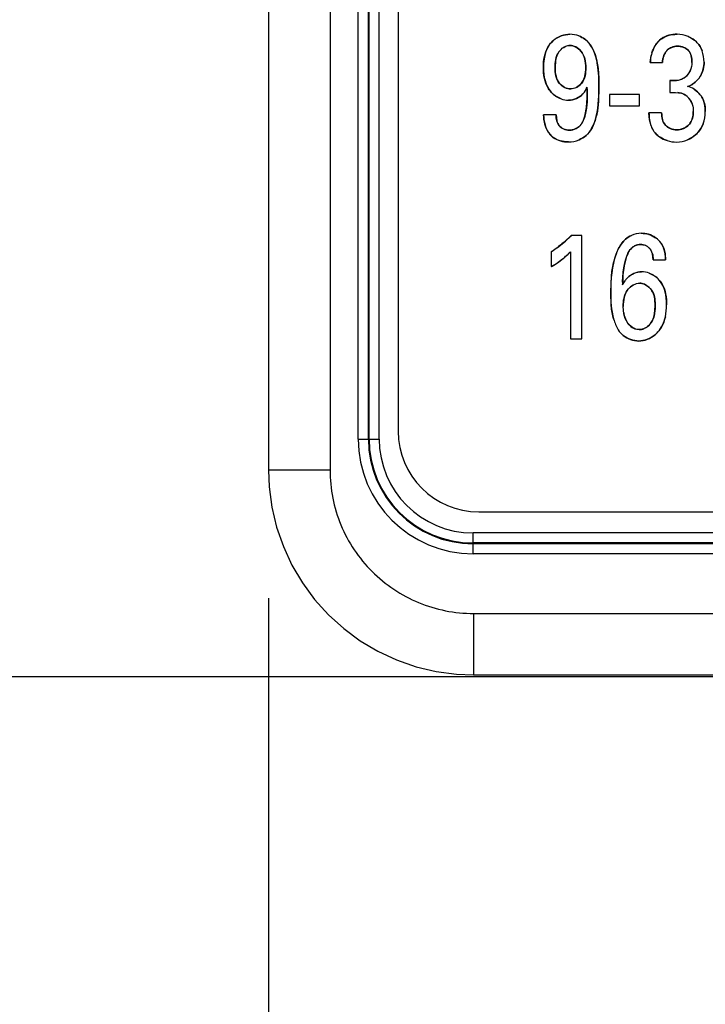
# Model space of a CAD drawing. Header units: inches. Extents: x 0 to 34, y 0 to 22.
# Tile 11 of 139: x 5.954 to 6.289, y 14.172 to 14.652. Entities that reach past the tile are written whole.
import ezdxf

# ---------------------------------------------------------------- set-up
doc = ezdxf.new("R2010")
doc.units = ezdxf.units.IN
doc.header["$LTSCALE"] = 1.87
doc.header["$MEASUREMENT"] = 0
doc.layers.get('0').update_dxf_attribs({"linetype": 'CONTINUOUS'})
doc.layers.add('02___PRT_ALL_AXES', color=7, linetype='CONTINUOUS')
doc.layers.add('DIMENSIONS', color=7, linetype='CONTINUOUS')
doc.styles.get("Standard").update_dxf_attribs({"font": 'txt', "width": 0.8})
doc.dimstyles.new('DIMSTYLE_1', dxfattribs={"dimtxt": 0.125, "dimasz": 0.18, "dimexe": 0.125, "dimexo": 0.0625, "dimgap": 0.03125, "dimtad": 0, "dimtih": 1, "dimtoh": 1, "dimdsep": 46, "dimtxsty": 'STANDARD', "dimblk": '_FILLED', "dimblk1": '_FILLED', "dimblk2": '_FILLED', "dimcen": 0.09, "dimazin": 2, "dimtp": 0.001, "dimtm": 0.001, "dimtfac": 1, "dimtofl": 0, "dimtmove": 0, "dimatfit": 3, "dimldrblk": '_FILLED', "dimfxl": 1, "dimtolj": 1, "dimarcsym": 0})
doc.dimstyles.new('DIMSTYLE_2', dxfattribs={"dimtxt": 0.125, "dimasz": 0.18, "dimexe": 0.125, "dimexo": 0.0625, "dimgap": 0.03125, "dimtad": 0, "dimtih": 1, "dimtoh": 1, "dimdsep": 46, "dimtxsty": 'STANDARD', "dimblk": '_FILLED', "dimblk1": '_FILLED', "dimblk2": '_FILLED', "dimcen": 0.09, "dimazin": 2, "dimtfac": 1, "dimtofl": 0, "dimtmove": 0, "dimatfit": 3, "dimldrblk": '_FILLED', "dimfxl": 1, "dimtolj": 1, "dimarcsym": 0})

# ---------------------------------------------------------------- blocks, each defined once
blk = doc.blocks.new('*D14')
at = {"layer": 'DIMENSIONS', "color": 2, "linetype": 'CONTINUOUS'}
blk.add_line((7.2299286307, 17.8006658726), (5.3882329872, 17.8006658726), dxfattribs=at)
at = {"layer": 'DIMENSIONS', "color": 2, "linetype": 'CONTINUOUS', "insert": (5.3257329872, 17.8631658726), "char_height": 0.125, "width": 1.325, "attachment_point": 3, "line_spacing_factor": 0.9}
blk.add_mtext('88.11{\\ftxt.shx;\\W1.000000;\\H0.125000; }[3.469]', dxfattribs=at)
blk = doc.blocks.new('_FILLED')
at = {"color": 0, "linetype": 'BYBLOCK'}
blk.add_solid([(0, 0), (-1, 0.1736111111), (-1, -0.1736111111)], dxfattribs=at)
blk = doc.blocks.new('*D15')
at = {"layer": 'DIMENSIONS', "color": 2, "linetype": 'CONTINUOUS'}
blk.add_line((7.2299286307, 14.3316658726), (5.3882329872, 14.3316658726), dxfattribs=at)
at = {"layer": 'DIMENSIONS', "color": 2, "linetype": 'CONTINUOUS', "insert": (5.3257329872, 14.3941658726), "char_height": 0.125, "width": 0.825, "attachment_point": 3, "line_spacing_factor": 0.9}
blk.add_mtext('0{\\ftxt.shx;\\W1.000000;\\H0.125000; }[.000]', dxfattribs=at)
blk = doc.blocks.new('*D19')
at = {"layer": 'DIMENSIONS', "color": 2, "linetype": 'CONTINUOUS'}
for p, q in [((5.623828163, 15.9336258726), (5.5496233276, 15.824267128)), ((6.3914481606, 15.9336258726), (5.623828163, 15.9336258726)), ((5.5496233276, 15.824267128), (5.3882329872, 15.824267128))]:
    blk.add_line(p, q, dxfattribs=at)
at = {"layer": 'DIMENSIONS', "color": 2, "linetype": 'CONTINUOUS', "insert": (5.3257329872, 15.886767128), "char_height": 0.125, "width": 1.325, "attachment_point": 3, "line_spacing_factor": 0.9}
blk.add_mtext('40.69{\\ftxt.shx;\\W1.000000;\\H0.125000; }[1.602]', dxfattribs=at)
blk = doc.blocks.new('*D20')
at = {"layer": 'DIMENSIONS', "color": 2, "linetype": 'CONTINUOUS'}
blk.add_line((7.6849825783, 15.0254808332), (5.3882329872, 15.0254808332), dxfattribs=at)
at = {"layer": 'DIMENSIONS', "color": 2, "linetype": 'CONTINUOUS', "insert": (5.3257329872, 15.0879808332), "char_height": 0.125, "width": 1.225, "attachment_point": 3, "line_spacing_factor": 0.9}
blk.add_mtext('17.62{\\ftxt.shx;\\W1.000000;\\H0.125000; }[.694]', dxfattribs=at)
blk = doc.blocks.new('*D21')
at = {"layer": 'DIMENSIONS', "color": 2, "linetype": 'CONTINUOUS'}
for p, q in [((5.7686899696, 15.013806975), (5.6809401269, 14.8675566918)), ((6.6424786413, 15.013806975), (5.7686899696, 15.013806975)), ((5.6809401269, 14.8675566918), (5.3882329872, 14.8675566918))]:
    blk.add_line(p, q, dxfattribs=at)
at = {"layer": 'DIMENSIONS', "color": 2, "linetype": 'CONTINUOUS', "insert": (5.3257329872, 14.9300566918), "char_height": 0.125, "width": 1.225, "attachment_point": 3, "line_spacing_factor": 0.9}
blk.add_mtext('17.33{\\ftxt.shx;\\W1.000000;\\H0.125000; }[.682]', dxfattribs=at)
blk = doc.blocks.new('*D22')
at = {"layer": 'DIMENSIONS', "color": 2, "linetype": 'CONTINUOUS'}
blk.add_line((7.6852187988, 15.9894572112), (5.3882329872, 15.9894572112), dxfattribs=at)
at = {"layer": 'DIMENSIONS', "color": 2, "linetype": 'CONTINUOUS', "insert": (5.3257329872, 16.0519572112), "char_height": 0.125, "width": 1.325, "attachment_point": 3, "line_spacing_factor": 0.9}
blk.add_mtext('42.11{\\ftxt.shx;\\W1.000000;\\H0.125000; }[1.658]', dxfattribs=at)
blk = doc.blocks.new('*D24')
at = {"layer": 'DIMENSIONS', "color": 2, "linetype": 'CONTINUOUS'}
blk.add_line((16.8158463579, 14.3691506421), (16.8158463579, 13.6441658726), dxfattribs=at)
at = {"layer": 'DIMENSIONS', "color": 2, "linetype": 'CONTINUOUS', "insert": (16.7533463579, 13.5816658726), "char_height": 0.125, "width": 1.425, "attachment_point": 3, "rotation": 90, "line_spacing_factor": 0.9}
blk.add_mtext('272.8{\\ftxt.shx;\\W1.000000;\\H0.125000; }[10.740]', dxfattribs=at)
blk = doc.blocks.new('*D25')
at = {"layer": 'DIMENSIONS', "color": 2, "linetype": 'CONTINUOUS'}
blk.add_line((6.0757329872, 14.3700958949), (6.0757329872, 13.6441658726), dxfattribs=at)
at = {"layer": 'DIMENSIONS', "color": 2, "linetype": 'CONTINUOUS', "insert": (6.0132329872, 13.5816658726), "char_height": 0.125, "width": 0.825, "attachment_point": 3, "rotation": 90, "line_spacing_factor": 0.9}
blk.add_mtext('0{\\ftxt.shx;\\W1.000000;\\H0.125000; }[.000]', dxfattribs=at)
blk = doc.blocks.new('*D26')
at = {"layer": 'DIMENSIONS', "color": 2, "linetype": 'CONTINUOUS'}
blk.add_line((8.0722857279, 15.7519414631), (8.0722857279, 13.6441658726), dxfattribs=at)
at = {"layer": 'DIMENSIONS', "color": 2, "linetype": 'CONTINUOUS', "insert": (8.0097857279, 13.5816658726), "char_height": 0.125, "width": 1.325, "attachment_point": 3, "rotation": 90, "line_spacing_factor": 0.9}
blk.add_mtext('50.71{\\ftxt.shx;\\W1.000000;\\H0.125000; }[1.997]', dxfattribs=at)
blk = doc.blocks.new('*D28')
at = {"layer": 'DIMENSIONS', "color": 2, "linetype": 'CONTINUOUS'}
blk.add_line((6.8872857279, 14.7125792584), (6.8872857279, 13.6441658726), dxfattribs=at)
at = {"layer": 'DIMENSIONS', "color": 2, "linetype": 'CONTINUOUS', "insert": (6.8247857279, 13.5816658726), "char_height": 0.125, "width": 1.225, "attachment_point": 3, "rotation": 90, "line_spacing_factor": 0.9}
blk.add_mtext('20.61{\\ftxt.shx;\\W1.000000;\\H0.125000; }[.812]', dxfattribs=at)
blk = doc.blocks.new('*D32')
at = {"layer": 'DIMENSIONS', "color": 2, "linetype": 'CONTINUOUS'}
blk.add_line((9.4963857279, 15.4021658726), (5.3882329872, 15.4021658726), dxfattribs=at)
at = {"layer": 'DIMENSIONS', "color": 2, "linetype": 'CONTINUOUS', "insert": (5.3257329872, 15.4646658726), "char_height": 0.125, "width": 1.325, "attachment_point": 3, "line_spacing_factor": 0.9}
blk.add_mtext('27.19{\\ftxt.shx;\\W1.000000;\\H0.125000; }[1.071]', dxfattribs=at)
blk = doc.blocks.new('*D33')
at = {"layer": 'DIMENSIONS', "color": 2, "linetype": 'CONTINUOUS'}
blk.add_line((9.5588857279, 15.2146619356), (9.5588857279, 13.6441658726), dxfattribs=at)
at = {"layer": 'DIMENSIONS', "color": 2, "linetype": 'CONTINUOUS', "insert": (9.4963857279, 13.5816658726), "char_height": 0.125, "width": 1.325, "attachment_point": 3, "rotation": 90, "line_spacing_factor": 0.9}
blk.add_mtext('88.47{\\ftxt.shx;\\W1.000000;\\H0.125000; }[3.483]', dxfattribs=at)

msp = doc.modelspace()

# ---------------------------------------------------------------- linework, layer by layer
at = {"color": 7, "linetype": 'CONTINUOUS'}
for p, q in [((6.0757284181, 17.6997358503), (6.0757284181, 14.4325958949)), ((6.1057284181, 17.6997358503), (6.1057284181, 14.4325958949)), ((6.1195141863, 14.4477406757), (6.1195141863, 17.6845910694)), ((6.1244346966, 14.4477406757), (6.1244346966, 17.6845910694)), ((6.1247812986, 14.4477406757), (6.1247812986, 17.6845910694)), ((6.1297018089, 14.4477406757), (6.1297018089, 17.6845910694)), ((6.2619198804, 14.6315122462), (6.2678064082, 14.6315122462)), ((6.2714752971, 14.6227497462), (6.2714752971, 14.6168497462)), ((6.2420834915, 14.6158330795), (6.2420834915, 14.6102858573)), ((6.2567115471, 14.6158330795), (6.2420834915, 14.6158330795)), ((6.2567115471, 14.6102858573), (6.2567115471, 14.6158330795)), ((6.2770702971, 14.6164844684), (6.2780367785, 14.6161331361)), ((6.2420834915, 14.6102858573), (6.2567115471, 14.6102858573)), ((6.2160079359, 14.6059178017), (6.2098840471, 14.6059178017)), ((6.2674537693, 14.6068678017), (6.2612757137, 14.6068678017)), ((6.2285947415, 14.5471208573), (6.2234068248, 14.5471208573)), ((6.2285947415, 14.4966651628), (6.2285947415, 14.5471208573)), ((6.2136140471, 14.5391728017), (6.2136140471, 14.5318757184)), ((6.2229998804, 14.5391728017), (6.2229998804, 14.4966651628)), ((6.2633576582, 14.5351579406), (6.2693594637, 14.5351579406)), ((6.2490456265, 14.508823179), (6.2487296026, 14.5124800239)), ((6.2229998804, 14.4966651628), (6.2285947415, 14.4966651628)), ((6.1195141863, 14.4477406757), (6.1297018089, 14.4477406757)), ((6.1057284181, 14.4325958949), (6.0757284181, 14.4325958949)), ((6.1755313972, 14.3917234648), (6.1755313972, 14.4019110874)), ((7.1023424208, 14.4019110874), (6.1755313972, 14.4019110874)), ((7.1023424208, 14.3969905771), (6.1755313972, 14.3969905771)), ((7.1023424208, 14.3966439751), (6.1755313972, 14.3966439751)), ((7.1023424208, 14.3917234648), (6.1755313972, 14.3917234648)), ((6.1757177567, 14.3626065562), (6.1757177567, 14.3326065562)), ((6.1757177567, 14.3626065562), (7.1862680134, 14.3626065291)), ((6.1757177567, 14.3326065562), (7.1862685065, 14.3326065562))]:
    msp.add_line(p, q, dxfattribs=at)
at = {"color": 40, "linetype": 'CONTINUOUS'}
for p, q in [((6.2357019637, 14.6328955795), (6.2364388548, 14.6285910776)), ((6.2619198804, 14.6315122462), (6.2623705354, 14.6349631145)), ((6.2157196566, 14.6324224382), (6.2154789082, 14.6289483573)), ((6.2364388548, 14.6285910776), (6.2367872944, 14.6240442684)), ((6.2293133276, 14.6227960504), (6.2300138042, 14.6247302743)), ((6.2367872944, 14.6240442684), (6.2368683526, 14.6193316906)), ((6.275726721, 14.6228742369), (6.2772182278, 14.6233148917)), ((6.2772182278, 14.6233148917), (6.2790765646, 14.6244237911)), ((6.2851652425, 14.6232420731), (6.2830217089, 14.6212155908)), ((6.2284381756, 14.6214037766), (6.2293133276, 14.6227960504)), ((6.231115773, 14.6188844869), (6.2310972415, 14.6193997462)), ((6.2311794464, 14.6142515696), (6.231115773, 14.6188844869)), ((6.2368683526, 14.6193316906), (6.2366701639, 14.6124510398)), ((6.283326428, 14.6184724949), (6.2851553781, 14.6170147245)), ((6.2278599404, 14.6150507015), (6.2258537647, 14.6138884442)), ((6.2290851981, 14.6161460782), (6.2278599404, 14.6150507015)), ((6.2308664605, 14.6095279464), (6.2311794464, 14.6142515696)), ((6.27664981, 14.6165793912), (6.2752981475, 14.616784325)), ((6.2300226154, 14.6052490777), (6.2308664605, 14.6095279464)), ((6.2160079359, 14.6059178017), (6.2163385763, 14.602988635)), ((6.261534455, 14.6035361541), (6.2612757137, 14.6068678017)), ((6.2622842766, 14.6005082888), (6.261534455, 14.6035361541)), ((6.2829735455, 14.5953635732), (6.2800887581, 14.5937580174)), ((6.2847316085, 14.5968691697), (6.2829735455, 14.5953635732)), ((6.2205127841, 14.5443681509), (6.2234068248, 14.5471208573)), ((6.2672029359, 14.5433232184), (6.2684584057, 14.5408924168)), ((6.2633576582, 14.5351579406), (6.2629484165, 14.5381442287)), ((6.2684584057, 14.5408924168), (6.2691264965, 14.5381550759)), ((6.2691264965, 14.5381550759), (6.2693594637, 14.5351579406)), ((6.2491959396, 14.5322642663), (6.2486058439, 14.5278141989)), ((6.2502137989, 14.5363914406), (6.2491959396, 14.5322642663)), ((6.2426125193, 14.5196279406), (6.2429223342, 14.527041)), ((6.2484506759, 14.5256774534), (6.2483226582, 14.5229780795)), ((6.2483226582, 14.5229780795), (6.2485692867, 14.5234278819)), ((6.2428924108, 14.5126562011), (6.2426125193, 14.5196279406)), ((6.2639936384, 14.5088353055), (6.2642934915, 14.5125614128)), ((6.2642934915, 14.5125614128), (6.2641001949, 14.5161511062))]:
    msp.add_line(p, q, dxfattribs=at)
at = {"color": 7, "linetype": 'CONTINUOUS'}
msp.add_lwpolyline([(6.0757284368, 14.4325958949), (6.0760613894, 14.4244418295), (6.0773802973, 14.4144942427), (6.079690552, 14.4047253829), (6.0829693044, 14.3952356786), (6.0871829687, 14.3861231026), (6.092287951, 14.3774809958), (6.0982323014, 14.369396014), (6.1049565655, 14.3619482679), (6.1123937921, 14.3552118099), (6.1204698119, 14.3492541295), (6.1291040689, 14.3441352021), (6.138209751, 14.339907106), (6.1476939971, 14.3366132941), (6.1574595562, 14.3342873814), (6.1674064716, 14.3329525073), (6.1757177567, 14.3326065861)], dxfattribs=at)
at = {"color": 40, "linetype": 'CONTINUOUS'}
for centre, radius, start, end in [((6.2764281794, 14.6334558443), 0.0113729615, 44.588679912, 52.0211683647), ((6.2758102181, 14.6326690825), 0.0135123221, 145.9473734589, 148.5817992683), ((6.2794347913, 14.630986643), 0.0175214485, 162.400884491, 166.8824995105), ((6.2750302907, 14.6316680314), 0.0131800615, 320.2606689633, 324.0138258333), ((6.2743437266, 14.6053851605), 0.0114292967, 76.1984472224, 78.3595466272), ((6.2767738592, 14.608463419), 0.0119739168, 37.4636068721, 45.5744893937), ((6.2729956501, 14.6045317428), 0.0114421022, 200.5874069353, 215.4062935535), ((6.219861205, 14.602199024), 0.009002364, 231.3720947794, 234.0704559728), ((6.2232312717, 14.6042084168), 0.011140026, 311.2542636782, 316.7264659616), ((6.2736349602, 14.6056822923), 0.0127169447, 234.765586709, 236.7482279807), ((6.1791393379, 14.5922696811), 0.0633060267, 304.2742778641, 307.0095204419), ((6.1821150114, 14.5883507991), 0.058385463, 306.9926229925, 311.1216401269), ((6.2578596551, 14.5360029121), 0.012244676, 135.7897582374, 138.8106140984), ((6.2573643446, 14.535943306), 0.0123062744, 49.1003170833, 54.5724000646), ((6.1773673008, 14.5948454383), 0.0664324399, 303.0669172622, 304.2861575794), ((6.1921727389, 14.5694511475), 0.0432356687, 305.1864670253, 310.4601963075), ((6.1951219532, 14.565946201), 0.0386551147, 310.505401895, 313.6383889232), ((6.1969165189, 14.5640581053), 0.0360502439, 313.6451260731, 316.3465336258), ((6.1867170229, 14.5775372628), 0.0529945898, 300.5002971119, 301.1127447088), ((6.1885776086, 14.5745212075), 0.0494509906, 301.0727983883, 305.2057744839), ((6.3222116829, 14.5213950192), 0.0738852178, 175.0158341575, 176.6772379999), ((6.2639787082, 14.5117053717), 0.0152086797, 189.276579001, 190.9453563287), ((6.2562709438, 14.50779022), 0.0121056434, 229.2403571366, 231.676336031), ((6.2554987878, 14.5091918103), 0.0137164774, 309.7497516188, 312.4867951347)]:
    msp.add_arc(centre, radius, start, end, dxfattribs=at)
at = {"color": 7, "linetype": 'CONTINUOUS'}
for centre, radius, start, end in [((6.2795625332, 14.6309518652), 0.0176537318, 162.445401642, 174.9832301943), ((6.2785720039, 14.6310479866), 0.016658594, 175.0146460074, 178.4030130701), ((6.0164736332, 14.6114253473), 0.2147717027, 1.9481470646, 2.1278615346), ((6.2300131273, 14.6063737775), 0.0201342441, 181.2976758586, 183.7141179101), ((6.1785571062, 14.5930752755), 0.0642998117, 303.0390585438, 306.9712225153), ((6.1920952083, 14.5695473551), 0.043359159, 304.9640995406, 310.4782247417), ((6.1959318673, 14.5650464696), 0.0374449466, 310.483465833, 316.2923529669), ((6.1882354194, 14.5750423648), 0.0500742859, 300.4522136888, 304.9802941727), ((6.4252552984, 14.5161534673), 0.1770642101, 177.3680522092, 177.7910931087), ((6.1755313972, 14.4477406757), 0.056017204, 180, 270), ((6.1755313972, 14.4477406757), 0.0510967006, 180, 270), ((6.1755313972, 14.4477406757), 0.0507500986, 180, 270), ((6.1755313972, 14.4477406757), 0.0458295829, 180, 270)]:
    msp.add_arc(centre, radius, start, end, dxfattribs=at)
for points, knots in [([(6.2147157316, 14.6423025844), (6.2144143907, 14.6420482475), (6.2108604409, 14.6387302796), (6.2097687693, 14.633403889), (6.2097687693, 14.6290303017)], [0, 0, 0, 0, 0.0808853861, 1, 1, 1, 1]), ([(6.2357019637, 14.6328955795), (6.2348459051, 14.6366493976), (6.232586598, 14.6416610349), (6.2281470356, 14.6440613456), (6.2271439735, 14.6444465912)], [0, 0, 0, 0, 0.785632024, 1, 1, 1, 1]), ([(6.2749747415, 14.6452789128), (6.2723321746, 14.6452789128), (6.2694714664, 14.6446255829), (6.2672779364, 14.6430406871), (6.2672403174, 14.6430130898)], [0, 0, 0, 0, 0.9827596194, 1, 1, 1, 1]), ([(6.2871549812, 14.6372285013), (6.2866204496, 14.6386472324), (6.284934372, 14.6415896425), (6.2820441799, 14.643504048), (6.2803115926, 14.6442133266)], [0, 0, 0, 0, 0.4501781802, 1, 1, 1, 1]), ([(6.2154789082, 14.6289483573), (6.2154789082, 14.631579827), (6.2159743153, 14.6366121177), (6.2206221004, 14.6398136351), (6.2227082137, 14.6398136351)], [0, 0, 0, 0, 0.5578003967, 1, 1, 1, 1]), ([(6.2227082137, 14.6398136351), (6.224713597, 14.6398136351), (6.2296104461, 14.6370299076), (6.2304597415, 14.6317284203), (6.2304597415, 14.6288803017)], [0, 0, 0, 0, 0.4131827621, 1, 1, 1, 1]), ([(6.2678064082, 14.6315122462), (6.2679969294, 14.6337985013), (6.2693397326, 14.6381226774), (6.273521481, 14.6394469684), (6.2751509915, 14.6394469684)], [0, 0, 0, 0, 0.5846995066, 1, 1, 1, 1]), ([(6.2751509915, 14.6394469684), (6.2769457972, 14.6394469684), (6.281308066, 14.6381692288), (6.2822577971, 14.6336563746), (6.2822577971, 14.6315122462)], [0, 0, 0, 0, 0.4556577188, 1, 1, 1, 1]), ([(6.2368683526, 14.6193316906), (6.2368683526, 14.6230436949), (6.2367535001, 14.6276199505), (6.2358867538, 14.6320846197), (6.2357019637, 14.6328955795)], [0, 0, 0, 0, 0.8169470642, 1, 1, 1, 1]), ([(6.2097687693, 14.6290303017), (6.2097687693, 14.624856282), (6.2110793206, 14.6181658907), (6.2165332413, 14.614450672), (6.2183848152, 14.6137594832)], [0, 0, 0, 0, 0.6855698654, 1, 1, 1, 1]), ([(6.2231151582, 14.6185997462), (6.2210765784, 14.6185997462), (6.2162378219, 14.6211559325), (6.2154789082, 14.6263049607), (6.2154789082, 14.6289483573)], [0, 0, 0, 0, 0.4354100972, 1, 1, 1, 1]), ([(6.2304597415, 14.6288803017), (6.2304597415, 14.6263251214), (6.2299439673, 14.6223633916), (6.2268828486, 14.6198137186), (6.2258636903, 14.6192980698)], [0, 0, 0, 0, 0.6998003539, 1, 1, 1, 1]), ([(6.285698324, 14.6239280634), (6.2866627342, 14.6252569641), (6.2879116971, 14.6278739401), (6.2881452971, 14.6305206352), (6.2881452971, 14.6316483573)], [0, 0, 0, 0, 0.5769394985, 1, 1, 1, 1]), ([(6.2813561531, 14.6275062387), (6.2806854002, 14.6260361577), (6.2781007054, 14.6227349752), (6.2737937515, 14.6224999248), (6.2714752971, 14.6227497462)], [0, 0, 0, 0, 0.3950238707, 1, 1, 1, 1]), ([(6.2311211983, 14.6187265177), (6.2312654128, 14.6144746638), (6.2312574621, 14.6082313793), (6.2283564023, 14.6002266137), (6.2243315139, 14.5984858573), (6.2224776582, 14.5984858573)], [0, 0, 0, 0, 0.5257319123, 0.770892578, 1, 1, 1, 1]), ([(6.2272021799, 14.593765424), (6.2284394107, 14.5942778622), (6.232144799, 14.5965062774), (6.2365970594, 14.6055648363), (6.2368683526, 14.6139311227), (6.2368683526, 14.6193316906)], [0, 0, 0, 0, 0.1358266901, 0.4359613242, 1, 1, 1, 1]), ([(6.2290864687, 14.6161474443), (6.2291399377, 14.6162049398), (6.2300072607, 14.6171637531), (6.2306303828, 14.6182969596), (6.2310972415, 14.6193997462)], [0, 0, 0, 0, 0.0606480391, 1, 1, 1, 1]), ([(6.2887286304, 14.6075191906), (6.2887286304, 14.6095282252), (6.2883833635, 14.6124363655), (6.2868263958, 14.6150317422), (6.2862748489, 14.6157507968)], [0, 0, 0, 0, 0.700499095, 1, 1, 1, 1]), ([(6.2821739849, 14.6117284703), (6.2822608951, 14.6115249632), (6.2827753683, 14.6101762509), (6.2829022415, 14.6087728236), (6.2829022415, 14.6075858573)], [0, 0, 0, 0, 0.1524762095, 1, 1, 1, 1]), ([(6.2099211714, 14.6050695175), (6.2101514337, 14.6015211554), (6.2114308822, 14.5973826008), (6.214375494, 14.5950565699), (6.2145834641, 14.5949060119)], [0, 0, 0, 0, 0.9317058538, 1, 1, 1, 1]), ([(6.2224776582, 14.5984858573), (6.2206914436, 14.5984858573), (6.2166307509, 14.5999536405), (6.2160079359, 14.6040603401), (6.2160079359, 14.6059178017)], [0, 0, 0, 0, 0.4902231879, 1, 1, 1, 1]), ([(6.2612757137, 14.6068678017), (6.2613390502, 14.6046690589), (6.2616232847, 14.6014505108), (6.2631303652, 14.5986598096), (6.2636696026, 14.5979025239)], [0, 0, 0, 0, 0.702920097, 1, 1, 1, 1]), ([(6.2748594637, 14.5986205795), (6.272844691, 14.5986205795), (6.2683462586, 14.6002465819), (6.2674305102, 14.6048001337), (6.2674537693, 14.6068678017)], [0, 0, 0, 0, 0.4935057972, 1, 1, 1, 1]), ([(6.2829022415, 14.6075858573), (6.2829022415, 14.6054413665), (6.2818513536, 14.6006815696), (6.2771116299, 14.5986205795), (6.2748594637, 14.5986205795)], [0, 0, 0, 0, 0.4877548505, 1, 1, 1, 1]), ([(6.280096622, 14.5937613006), (6.2820683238, 14.5945851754), (6.2852359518, 14.5967861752), (6.2870822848, 14.6000294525), (6.2876472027, 14.6015130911)], [0, 0, 0, 0, 0.570519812, 1, 1, 1, 1]), ([(6.2234068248, 14.5471208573), (6.2227818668, 14.5464567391), (6.2208070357, 14.5445551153), (6.2186896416, 14.5428053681), (6.2172279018, 14.5417037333)], [0, 0, 0, 0, 0.3328735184, 1, 1, 1, 1]), ([(6.2527404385, 14.5470785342), (6.2516773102, 14.5466020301), (6.2481842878, 14.5444105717), (6.2433298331, 14.53498114), (6.2426125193, 14.5258207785), (6.2426125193, 14.5196279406)], [0, 0, 0, 0, 0.1113377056, 0.3908052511, 1, 1, 1, 1]), ([(6.2644977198, 14.5459712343), (6.2634544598, 14.5467133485), (6.2611848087, 14.5478476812), (6.2587271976, 14.5481380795), (6.2575322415, 14.5481380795)], [0, 0, 0, 0, 0.5113568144, 1, 1, 1, 1]), ([(6.2491991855, 14.5322818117), (6.2493724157, 14.5332170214), (6.2501250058, 14.5365978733), (6.2519852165, 14.5414374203), (6.2559193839, 14.5426721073), (6.2572405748, 14.5426721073)], [0, 0, 0, 0, 0.1999496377, 0.7193361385, 1, 1, 1, 1]), ([(6.2572405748, 14.5426721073), (6.2586696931, 14.5426721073), (6.2624286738, 14.5412924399), (6.2633382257, 14.5372692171), (6.2633576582, 14.5351579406)], [0, 0, 0, 0, 0.4036505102, 1, 1, 1, 1]), ([(6.2693594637, 14.5351579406), (6.269304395, 14.5371523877), (6.2690316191, 14.5400753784), (6.2676833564, 14.5426209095), (6.2672029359, 14.5433232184)], [0, 0, 0, 0, 0.7010286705, 1, 1, 1, 1]), ([(6.2698884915, 14.5132125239), (6.2698884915, 14.5174253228), (6.2687423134, 14.5241949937), (6.2632660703, 14.5279812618), (6.2614126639, 14.5286843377)], [0, 0, 0, 0, 0.6872571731, 1, 1, 1, 1]), ([(6.2506625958, 14.5263204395), (6.2502316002, 14.5258978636), (6.2493237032, 14.5248409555), (6.2486935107, 14.52365304), (6.2483226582, 14.5229780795)], [0, 0, 0, 0, 0.4299955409, 1, 1, 1, 1]), ([(6.2487296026, 14.5124800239), (6.2487296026, 14.515168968), (6.2492901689, 14.5194239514), (6.2525916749, 14.5223774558), (6.25380516, 14.523011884)], [0, 0, 0, 0, 0.6716634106, 1, 1, 1, 1]), ([(6.2567726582, 14.5237919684), (6.2593035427, 14.5237919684), (6.2641158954, 14.5199957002), (6.2642934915, 14.5149161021), (6.2642934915, 14.5125614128)], [0, 0, 0, 0, 0.5180322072, 1, 1, 1, 1]), ([(6.2642934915, 14.5125614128), (6.2642934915, 14.5095021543), (6.2634999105, 14.5039525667), (6.2584419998, 14.5011139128), (6.2564809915, 14.5011139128)], [0, 0, 0, 0, 0.609381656, 1, 1, 1, 1]), ([(6.2541793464, 14.5016397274), (6.2529090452, 14.5022138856), (6.25041272, 14.504373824), (6.2493545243, 14.5072239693), (6.2490456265, 14.508823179)], [0, 0, 0, 0, 0.458632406, 1, 1, 1, 1]), ([(6.2642771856, 14.4986522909), (6.2647745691, 14.4990666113), (6.2672575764, 14.5014501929), (6.268645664, 14.5046279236), (6.2692641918, 14.5073396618)], [0, 0, 0, 0, 0.1878018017, 1, 1, 1, 1]), ([(6.1057284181, 14.4325958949), (6.1057284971, 14.4280223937), (6.1066330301, 14.4188475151), (6.1119486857, 14.4012914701), (6.1249256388, 14.3818037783), (6.1444133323, 14.3688268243), (6.1619693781, 14.3635111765), (6.1711442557, 14.3626066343), (6.1757177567, 14.3626065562)], [0, 0, 0, 0, 0.1253018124, 0.2506035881, 0.5000000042, 0.7493964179, 0.8746981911, 1, 1, 1, 1])]:
    msp.add_open_spline(points, degree=3, knots=knots, dxfattribs=at)
at = {"color": 40, "linetype": 'CONTINUOUS'}
for points, knots in [([(6.2119919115, 14.6389540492), (6.2125048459, 14.6398784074), (6.2133504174, 14.641055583), (6.2144180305, 14.6420516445), (6.2147214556, 14.6423074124)], [0, 0, 0, 0, 0.728942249, 1, 1, 1, 1]), ([(6.2271494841, 14.6444444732), (6.2281505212, 14.6440594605), (6.2295231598, 14.6433168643), (6.230687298, 14.6423245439), (6.2310269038, 14.6419983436)], [0, 0, 0, 0, 0.6919329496, 1, 1, 1, 1]), ([(6.267049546, 14.6428695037), (6.2671495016, 14.6429466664), (6.2682432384, 14.6437578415), (6.2695058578, 14.6443332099), (6.2707089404, 14.6446869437)], [0, 0, 0, 0, 0.0927169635, 1, 1, 1, 1]), ([(6.2183386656, 14.6378155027), (6.2179613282, 14.6374481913), (6.2173155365, 14.6366891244), (6.216833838, 14.6358577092), (6.2166386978, 14.635453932)], [0, 0, 0, 0, 0.5293932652, 1, 1, 1, 1]), ([(6.2282725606, 14.6368320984), (6.2282066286, 14.6369170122), (6.2274784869, 14.637817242), (6.2265322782, 14.6385818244), (6.2255885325, 14.6390684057)], [0, 0, 0, 0, 0.09308167, 1, 1, 1, 1]), ([(6.2722216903, 14.6388560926), (6.2716079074, 14.6385972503), (6.270781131, 14.638103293), (6.2701153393, 14.637439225), (6.2699259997, 14.6372226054)], [0, 0, 0, 0, 0.6940807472, 1, 1, 1, 1]), ([(6.2805811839, 14.6372083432), (6.2804654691, 14.6373489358), (6.2798409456, 14.6380329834), (6.2790267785, 14.6385372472), (6.2783149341, 14.638832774)], [0, 0, 0, 0, 0.1965251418, 1, 1, 1, 1]), ([(6.2845276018, 14.6414398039), (6.2846405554, 14.6413249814), (6.2857817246, 14.6401120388), (6.2866228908, 14.6386429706), (6.2871575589, 14.6372216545)], [0, 0, 0, 0, 0.0966552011, 1, 1, 1, 1]), ([(6.2881452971, 14.6316483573), (6.2881452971, 14.6305206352), (6.2880249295, 14.6291568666), (6.2876349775, 14.6278009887), (6.2875569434, 14.6275592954)], [0, 0, 0, 0, 0.8210426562, 1, 1, 1, 1]), ([(6.2147341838, 14.6158970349), (6.2142976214, 14.6162645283), (6.2132281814, 14.6172999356), (6.2123901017, 14.6185014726), (6.2119507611, 14.6192891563)], [0, 0, 0, 0, 0.3826133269, 1, 1, 1, 1]), ([(6.2175495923, 14.6214237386), (6.2175781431, 14.621388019), (6.2182861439, 14.6205192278), (6.2192178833, 14.619792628), (6.2202018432, 14.6193118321)], [0, 0, 0, 0, 0.0408471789, 1, 1, 1, 1]), ([(6.2862780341, 14.6157466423), (6.2868281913, 14.6150287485), (6.2875713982, 14.6137892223), (6.288038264, 14.6124783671), (6.2881800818, 14.6119810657)], [0, 0, 0, 0, 0.6259446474, 1, 1, 1, 1]), ([(6.2358071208, 14.6062567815), (6.2355842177, 14.6052438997), (6.2350943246, 14.6034109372), (6.2344204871, 14.6016056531), (6.2340689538, 14.6008164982)], [0, 0, 0, 0, 0.5491356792, 1, 1, 1, 1]), ([(6.2808244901, 14.6012372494), (6.2808842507, 14.6013038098), (6.2815857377, 14.6021170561), (6.2820748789, 14.6030856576), (6.282378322, 14.6040291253)], [0, 0, 0, 0, 0.0831928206, 1, 1, 1, 1]), ([(6.2174502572, 14.600662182), (6.2174784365, 14.6006274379), (6.2180282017, 14.5999690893), (6.2187688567, 14.5994572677), (6.2195448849, 14.5991118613)], [0, 0, 0, 0, 0.052188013, 1, 1, 1, 1]), ([(6.2257676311, 14.599320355), (6.2264473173, 14.5996713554), (6.2274581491, 14.6003974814), (6.2282135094, 14.601321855), (6.2284695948, 14.601695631)], [0, 0, 0, 0, 0.6196727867, 1, 1, 1, 1]), ([(6.2692159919, 14.6010085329), (6.269236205, 14.6009850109), (6.269872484, 14.6002570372), (6.2707072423, 14.5996912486), (6.2715951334, 14.5993043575)], [0, 0, 0, 0, 0.0320866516, 1, 1, 1, 1]), ([(6.2876460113, 14.6015099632), (6.2870811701, 14.6000274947), (6.2861604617, 14.5984106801), (6.2849113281, 14.5970529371), (6.2847316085, 14.5968691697)], [0, 0, 0, 0, 0.8608342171, 1, 1, 1, 1]), ([(6.2142413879, 14.5951662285), (6.214153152, 14.5952367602), (6.2133344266, 14.5959174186), (6.2126501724, 14.5967444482), (6.2121361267, 14.5975626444)], [0, 0, 0, 0, 0.1060200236, 1, 1, 1, 1]), ([(6.249082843, 14.5445410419), (6.2493166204, 14.5447812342), (6.2503883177, 14.5457933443), (6.2516773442, 14.5466020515), (6.2527404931, 14.5470785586)], [0, 0, 0, 0, 0.2279777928, 1, 1, 1, 1]), ([(6.2575322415, 14.5481380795), (6.2587271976, 14.5481380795), (6.259959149, 14.5479925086), (6.2611438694, 14.5476348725), (6.2611737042, 14.5476257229)], [0, 0, 0, 0, 0.9747908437, 1, 1, 1, 1]), ([(6.2542877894, 14.5419710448), (6.253997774, 14.5418276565), (6.2530389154, 14.5412619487), (6.2522887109, 14.5404712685), (6.2518373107, 14.5398339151)], [0, 0, 0, 0, 0.289479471, 1, 1, 1, 1]), ([(6.2617645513, 14.5405544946), (6.2616041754, 14.540758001), (6.261029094, 14.5413898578), (6.2602906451, 14.5418701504), (6.259736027, 14.5421222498)], [0, 0, 0, 0, 0.3034990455, 1, 1, 1, 1]), ([(6.2439793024, 14.5336507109), (6.2443268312, 14.5351221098), (6.2449004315, 14.5370650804), (6.2456511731, 14.5389695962), (6.2458528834, 14.5394404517)], [0, 0, 0, 0, 0.7495108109, 1, 1, 1, 1]), ([(6.2650745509, 14.5265028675), (6.2655021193, 14.5261353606), (6.2665669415, 14.5250827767), (6.2673899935, 14.5238636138), (6.2678221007, 14.5230556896)], [0, 0, 0, 0, 0.3755797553, 1, 1, 1, 1]), ([(6.2510029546, 14.5206751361), (6.2509046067, 14.5205513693), (6.2500701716, 14.5194416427), (6.2495398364, 14.5181875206), (6.2492356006, 14.5170264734)], [0, 0, 0, 0, 0.1134726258, 1, 1, 1, 1]), ([(6.2631634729, 14.5192882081), (6.2631254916, 14.519363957), (6.2626624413, 14.5202535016), (6.2620168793, 14.5210925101), (6.2613251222, 14.52174816)], [0, 0, 0, 0, 0.0847652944, 1, 1, 1, 1]), ([(6.2501022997, 14.5056635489), (6.2503368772, 14.5052054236), (6.2508655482, 14.5043435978), (6.2515529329, 14.5035579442), (6.2519171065, 14.5032056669)], [0, 0, 0, 0, 0.5135680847, 1, 1, 1, 1]), ([(6.261167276, 14.5031483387), (6.2613700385, 14.5033384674), (6.2620896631, 14.5040848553), (6.2626406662, 14.5049384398), (6.2629688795, 14.5056031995)], [0, 0, 0, 0, 0.2673447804, 1, 1, 1, 1]), ([(6.2673869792, 14.5023821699), (6.2669001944, 14.5015296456), (6.2660851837, 14.5003799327), (6.2650806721, 14.4993676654), (6.2647631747, 14.4990768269)], [0, 0, 0, 0, 0.6988104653, 1, 1, 1, 1])]:
    msp.add_open_spline(points, degree=3, knots=knots, dxfattribs=at)
at = {"color": 7, "linetype": 'CONTINUOUS'}
for points in [[(6.2227082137, 14.6452789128), (6.2198844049, 14.6452789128), (6.2169265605, 14.6441685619), (6.2147157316, 14.6423025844)], [(6.2271439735, 14.6444465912), (6.2257222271, 14.6449926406), (6.224197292, 14.6452789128), (6.2227082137, 14.6452789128)], [(6.2672403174, 14.6430130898), (6.265083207, 14.6414306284), (6.2635782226, 14.638950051), (6.2627309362, 14.6362764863)], [(6.2803115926, 14.6442133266), (6.2786017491, 14.6449132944), (6.2767521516, 14.6452789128), (6.2749747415, 14.6452789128)], [(6.2881452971, 14.6316483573), (6.2881452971, 14.6335055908), (6.2878281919, 14.635441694), (6.2871549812, 14.6372285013)], [(6.2822577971, 14.6315122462), (6.2822577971, 14.6301883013), (6.2819393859, 14.6287845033), (6.2813561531, 14.6275062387)], [(6.2801022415, 14.6197664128), (6.2822994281, 14.6203827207), (6.2842673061, 14.6219562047), (6.285698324, 14.6239280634)], [(6.2258636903, 14.6192980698), (6.2249937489, 14.618857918), (6.2240507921, 14.6185997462), (6.2231151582, 14.6185997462)], [(6.2833211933, 14.6184758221), (6.2823188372, 14.6191124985), (6.2812274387, 14.61956641), (6.2801022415, 14.6197664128)], [(6.2862748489, 14.6157507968), (6.2854534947, 14.6168216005), (6.2844431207, 14.6177631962), (6.2833211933, 14.6184758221)], [(6.2183848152, 14.6137594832), (6.2195787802, 14.6133137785), (6.2208295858, 14.6130664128), (6.2220640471, 14.6130664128)], [(6.2220640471, 14.6130664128), (6.2246146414, 14.6130664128), (6.2273226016, 14.6142507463), (6.2290864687, 14.6161474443)], [(6.2714752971, 14.6168497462), (6.2733432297, 14.6169120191), (6.2752553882, 14.6169307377), (6.2770702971, 14.6164844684)], [(6.2780367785, 14.6161331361), (6.2798503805, 14.6153007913), (6.2813723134, 14.6136056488), (6.2821739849, 14.6117284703)], [(6.2876472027, 14.6015130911), (6.288379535, 14.6034364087), (6.2887286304, 14.6055121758), (6.2887286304, 14.6075191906)], [(6.2145834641, 14.5949060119), (6.2166691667, 14.5933960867), (6.2194458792, 14.5927205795), (6.2220097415, 14.5927205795)], [(6.2636696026, 14.5979025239), (6.2651392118, 14.5957718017), (6.2675522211, 14.5942328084), (6.2701621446, 14.5933915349)], [(6.2220097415, 14.5927205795), (6.2237476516, 14.5927205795), (6.2255488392, 14.5930806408), (6.2272021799, 14.593765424)], [(6.2701621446, 14.5933915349), (6.2716694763, 14.5929056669), (6.2732424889, 14.5926525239), (6.2747373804, 14.5926525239)], [(6.2747373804, 14.5926525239), (6.276531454, 14.5926525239), (6.2783766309, 14.5930426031), (6.280096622, 14.5937613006)], [(6.2575322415, 14.5481380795), (6.2559158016, 14.5481380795), (6.2542587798, 14.5477590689), (6.2527404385, 14.5470785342)], [(6.2672029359, 14.5433232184), (6.2664632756, 14.544328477), (6.2655389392, 14.5452305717), (6.2644977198, 14.5459712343)], [(6.2483778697, 14.5242842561), (6.2485019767, 14.5269631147), (6.2487031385, 14.5296038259), (6.2491991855, 14.5322818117)], [(6.2577084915, 14.5293936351), (6.2551810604, 14.5293936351), (6.2525375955, 14.5281588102), (6.2506625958, 14.5263204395)], [(6.2614126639, 14.5286843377), (6.2602114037, 14.5291400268), (6.2589510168, 14.5293936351), (6.2577084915, 14.5293936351)], [(6.25380516, 14.523011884), (6.2547425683, 14.523501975), (6.255757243, 14.5237919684), (6.2567726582, 14.5237919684)], [(6.2426125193, 14.5196279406), (6.2426125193, 14.5152327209), (6.242818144, 14.5105771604), (6.2440354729, 14.5063252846)], [(6.2692641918, 14.5073396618), (6.2697063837, 14.5092783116), (6.2698884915, 14.5112838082), (6.2698884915, 14.5132125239)], [(6.2440354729, 14.5063252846), (6.2445680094, 14.5044652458), (6.2452941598, 14.5026824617), (6.2462814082, 14.5010325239)], [(6.2462814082, 14.5010325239), (6.246914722, 14.5000048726), (6.2477715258, 14.4990773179), (6.2487676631, 14.4982903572)], [(6.2487676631, 14.4982903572), (6.2508988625, 14.4966066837), (6.2536678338, 14.4955665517), (6.2562504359, 14.4955665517)], [(6.2564809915, 14.5011139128), (6.2556946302, 14.5011139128), (6.2549159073, 14.5013068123), (6.2541793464, 14.5016397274)], [(6.2562504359, 14.4955665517), (6.259095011, 14.4955665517), (6.2620091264, 14.4967629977), (6.2642771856, 14.4986522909)]]:
    msp.add_open_spline(points, degree=3, dxfattribs=at)
at = {"color": 40, "linetype": 'CONTINUOUS'}
for points in [[(6.2147214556, 14.6423074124), (6.2158340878, 14.6432452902), (6.217135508, 14.6439919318), (6.2185136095, 14.6445022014)], [(6.2185136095, 14.6445022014), (6.2198730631, 14.6450055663), (6.2213071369, 14.6452789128), (6.2227082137, 14.6452789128)], [(6.2271439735, 14.6444465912), (6.2271458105, 14.6444458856), (6.2271476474, 14.6444451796), (6.2271494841, 14.6444444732)], [(6.2646149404, 14.6402353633), (6.2652976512, 14.6412451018), (6.2661093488, 14.6421436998), (6.267049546, 14.6428695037)], [(6.2707089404, 14.6446869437), (6.2720960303, 14.6450947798), (6.2735595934, 14.6452789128), (6.2749747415, 14.6452789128)], [(6.2803136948, 14.6442124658), (6.2814307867, 14.6437549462), (6.282488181, 14.6431546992), (6.2834267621, 14.6424204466)], [(6.210322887, 14.6344034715), (6.2106757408, 14.6360028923), (6.211215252, 14.6375544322), (6.2119919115, 14.6389540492)], [(6.2205004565, 14.6393111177), (6.2197126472, 14.6389564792), (6.2189752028, 14.6384351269), (6.2183386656, 14.6378155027)], [(6.2227082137, 14.6398136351), (6.2219560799, 14.6398136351), (6.2212079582, 14.639629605), (6.2205004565, 14.6393111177)], [(6.2255885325, 14.6390684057), (6.2246798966, 14.639536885), (6.2236919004, 14.6398136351), (6.2227082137, 14.6398136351)], [(6.2310269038, 14.6419983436), (6.232192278, 14.640878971), (6.2331336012, 14.6395182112), (6.2338816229, 14.6380454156)], [(6.2338816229, 14.6380454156), (6.2347132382, 14.636408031), (6.2353059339, 14.6346321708), (6.2357019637, 14.6328955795)], [(6.2627334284, 14.6362843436), (6.2631154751, 14.6374878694), (6.2636308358, 14.6386521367), (6.2642790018, 14.6397127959)], [(6.2751509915, 14.6394469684), (6.2741699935, 14.6394469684), (6.2731501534, 14.6392476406), (6.2722216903, 14.6388560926)], [(6.2783149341, 14.638832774), (6.2773143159, 14.639248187), (6.276199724, 14.6394469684), (6.2751509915, 14.6394469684)], [(6.2097687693, 14.6290303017), (6.2097687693, 14.6307850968), (6.209930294, 14.6326239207), (6.210322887, 14.6344034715)], [(6.2166386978, 14.635453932), (6.2161767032, 14.6344979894), (6.2158915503, 14.6334719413), (6.2157196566, 14.6324224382)], [(6.2299497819, 14.6333018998), (6.2296137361, 14.6345777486), (6.2290822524, 14.6357892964), (6.2282725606, 14.6368320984)], [(6.2304597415, 14.6288803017), (6.2304597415, 14.6303357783), (6.230329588, 14.6318599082), (6.2299497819, 14.6333018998)], [(6.2684818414, 14.6346933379), (6.2681069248, 14.6336638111), (6.2678939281, 14.6325624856), (6.2678064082, 14.6315122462)], [(6.2699259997, 14.6372226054), (6.2692937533, 14.6364992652), (6.2688213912, 14.6356257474), (6.2684818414, 14.6346933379)], [(6.2818402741, 14.634694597), (6.2815747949, 14.6356228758), (6.2811683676, 14.6364949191), (6.2805811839, 14.6372083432)], [(6.2822577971, 14.6315122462), (6.2822577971, 14.6325478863), (6.2821371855, 14.6336564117), (6.2818402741, 14.634694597)], [(6.2103054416, 14.6237612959), (6.2099228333, 14.6255026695), (6.2097687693, 14.62730187), (6.2097687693, 14.6290303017)], [(6.2154789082, 14.6289483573), (6.2154789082, 14.6275719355), (6.2155950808, 14.6261240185), (6.2159505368, 14.6247585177)], [(6.2300138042, 14.6247302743), (6.2303563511, 14.6260829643), (6.2304597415, 14.627512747), (6.2304597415, 14.6288803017)], [(6.2790765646, 14.6244237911), (6.2801283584, 14.6253070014), (6.2809563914, 14.6265204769), (6.2815037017, 14.6278459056)], [(6.2119507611, 14.6192891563), (6.2111804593, 14.620670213), (6.2106501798, 14.6221922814), (6.2103054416, 14.6237612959)], [(6.2159505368, 14.6247585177), (6.2162661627, 14.623546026), (6.2167704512, 14.6223985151), (6.2175495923, 14.6214237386)], [(6.2875569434, 14.6275592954), (6.2871461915, 14.6262870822), (6.2865068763, 14.62504122), (6.2856950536, 14.6239235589)], [(6.2202018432, 14.6193118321), (6.2211252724, 14.6188606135), (6.2221282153, 14.6185997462), (6.2231151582, 14.6185997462)], [(6.2258636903, 14.6192980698), (6.2258649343, 14.6192986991), (6.2258661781, 14.6192993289), (6.2258674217, 14.619299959)], [(6.2258674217, 14.619299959), (6.226859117, 14.6198024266), (6.2277557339, 14.6205413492), (6.2284381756, 14.6214037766)], [(6.2714752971, 14.6227497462), (6.2728551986, 14.6226010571), (6.2743368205, 14.6225912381), (6.275726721, 14.6228742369)], [(6.2830217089, 14.6212155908), (6.2821208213, 14.6205591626), (6.2811369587, 14.6200566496), (6.2801022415, 14.6197664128)], [(6.2833211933, 14.6184758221), (6.2833229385, 14.6184747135), (6.2833246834, 14.6184736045), (6.283326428, 14.6184724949)], [(6.2183796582, 14.6137614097), (6.2170623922, 14.6142538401), (6.2158144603, 14.6149876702), (6.2147341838, 14.6158970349)], [(6.2183848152, 14.6137594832), (6.2183830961, 14.6137601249), (6.2183813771, 14.6137607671), (6.2183796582, 14.6137614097)], [(6.2258537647, 14.6138884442), (6.2246420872, 14.6133598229), (6.223333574, 14.6130664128), (6.2220640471, 14.6130664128)], [(6.2799247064, 14.6148747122), (6.2790849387, 14.6156302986), (6.2781101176, 14.6162039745), (6.2770702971, 14.6164844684)], [(6.2822558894, 14.6115297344), (6.2817593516, 14.6127796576), (6.2809409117, 14.6139603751), (6.2799247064, 14.6148747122)], [(6.2366701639, 14.6124510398), (6.2365190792, 14.6103714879), (6.2362570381, 14.6083012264), (6.2358071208, 14.6062567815)], [(6.2881800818, 14.6119810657), (6.2885943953, 14.6105282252), (6.2887286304, 14.6090159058), (6.2887286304, 14.6075191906)], [(6.2105236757, 14.6013610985), (6.2101183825, 14.6028663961), (6.2099176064, 14.6044336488), (6.2098840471, 14.6059178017)], [(6.2284695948, 14.601695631), (6.2291929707, 14.6027514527), (6.2296674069, 14.6039845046), (6.2300226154, 14.6052490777)], [(6.2674537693, 14.6068678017), (6.2674416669, 14.6057919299), (6.2675614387, 14.6046514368), (6.2678739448, 14.6035857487)], [(6.282378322, 14.6040291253), (6.2827477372, 14.6051777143), (6.2829022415, 14.6064084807), (6.2829022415, 14.6075858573)], [(6.2121361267, 14.5975626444), (6.2114159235, 14.5987089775), (6.2108874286, 14.600010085), (6.2105236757, 14.6013610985)], [(6.2163385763, 14.602988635), (6.2165596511, 14.6021322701), (6.2169113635, 14.6013266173), (6.2174502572, 14.600662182)], [(6.2195448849, 14.5991118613), (6.2204722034, 14.5986991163), (6.2215052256, 14.5984858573), (6.2224776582, 14.5984858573)], [(6.2224776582, 14.5984858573), (6.2235930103, 14.5984858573), (6.22474111, 14.5987902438), (6.2257676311, 14.599320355)], [(6.2340689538, 14.6008164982), (6.2333734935, 14.5992552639), (6.2324912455, 14.5977910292), (6.2313422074, 14.5965721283)], [(6.2678739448, 14.6035857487), (6.2681530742, 14.6026338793), (6.2685859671, 14.6017416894), (6.2692159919, 14.6010085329)], [(6.2715951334, 14.5993043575), (6.2726306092, 14.5988531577), (6.2737747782, 14.5986205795), (6.2748594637, 14.5986205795)], [(6.2748594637, 14.5986205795), (6.2759632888, 14.5986205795), (6.2771093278, 14.5988741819), (6.278162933, 14.5993404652)], [(6.278162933, 14.5993404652), (6.279175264, 14.5997884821), (6.2801022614, 14.6004328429), (6.2808244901, 14.6012372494)], [(6.2179082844, 14.5933075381), (6.216707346, 14.5936657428), (6.2155655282, 14.594194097), (6.2145787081, 14.5949094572)], [(6.2305770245, 14.5958334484), (6.2295913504, 14.5949699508), (6.228433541, 14.594274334), (6.2271927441, 14.5937615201)], [(6.2662982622, 14.5952951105), (6.265264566, 14.5960253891), (6.2643622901, 14.5968982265), (6.2636696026, 14.5979025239)], [(6.2701574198, 14.5933930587), (6.2689216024, 14.5937918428), (6.267730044, 14.5943470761), (6.2666620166, 14.5950475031)], [(6.2220097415, 14.5927205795), (6.2206575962, 14.5927205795), (6.2192462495, 14.5929084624), (6.2179082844, 14.5933075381)], [(6.2701621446, 14.5933915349), (6.2701605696, 14.5933920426), (6.2701589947, 14.5933925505), (6.2701574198, 14.5933930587)], [(6.2611737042, 14.5476257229), (6.2623512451, 14.5472646), (6.2634804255, 14.5466949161), (6.2644979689, 14.5459710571)], [(6.2458528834, 14.5394404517), (6.2465717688, 14.5411185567), (6.2474641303, 14.5427178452), (6.2486450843, 14.5440666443)], [(6.2572405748, 14.5426721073), (6.2562378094, 14.5426721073), (6.2552010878, 14.542422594), (6.2542877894, 14.5419710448)], [(6.259736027, 14.5421222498), (6.2589482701, 14.5424803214), (6.258079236, 14.5426721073), (6.2572405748, 14.5426721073)], [(6.2518373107, 14.5398339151), (6.2511230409, 14.5388254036), (6.2506131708, 14.5376277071), (6.2502137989, 14.5363914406)], [(6.2629484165, 14.5381442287), (6.2626956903, 14.5390256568), (6.2623128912, 14.539858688), (6.2617645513, 14.5405544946)], [(6.2429223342, 14.527041), (6.2431312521, 14.5292633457), (6.2434650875, 14.531473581), (6.2439793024, 14.5336507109)], [(6.250664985, 14.5263227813), (6.2516481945, 14.5272861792), (6.2528424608, 14.5280836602), (6.2541203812, 14.5286242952)], [(6.2541203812, 14.5286242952), (6.2552792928, 14.5291145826), (6.2565070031, 14.5293936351), (6.2577084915, 14.5293936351)], [(6.2614126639, 14.5286843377), (6.2614141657, 14.528683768), (6.2614156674, 14.528683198), (6.261417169, 14.5286826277)], [(6.261417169, 14.5286826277), (6.262742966, 14.5281790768), (6.2639966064, 14.5274293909), (6.2650745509, 14.5265028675)], [(6.2538015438, 14.5230099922), (6.2527291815, 14.5224486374), (6.2517581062, 14.5216254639), (6.2510029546, 14.5206751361)], [(6.25380516, 14.523011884), (6.2538039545, 14.5230112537), (6.2538027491, 14.5230106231), (6.2538015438, 14.5230099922)], [(6.2590527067, 14.5232851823), (6.2583193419, 14.523607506), (6.2575477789, 14.5237919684), (6.2567726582, 14.5237919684)], [(6.2613251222, 14.52174816), (6.2606480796, 14.5223898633), (6.259874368, 14.5229240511), (6.2590527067, 14.5232851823)], [(6.2678221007, 14.5230556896), (6.2685711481, 14.5216551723), (6.2690743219, 14.520114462), (6.2693964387, 14.5185288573)], [(6.2641001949, 14.5161511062), (6.2639440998, 14.5172315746), (6.2636639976, 14.5182899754), (6.2631634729, 14.5192882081)], [(6.2693964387, 14.5185288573), (6.2697540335, 14.5167686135), (6.2698884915, 14.5149530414), (6.2698884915, 14.5132125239)], [(6.2440349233, 14.5063272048), (6.2434506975, 14.5083683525), (6.2430995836, 14.5105025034), (6.2428924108, 14.5126562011)], [(6.2492356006, 14.5170264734), (6.2488478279, 14.5155466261), (6.2487296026, 14.5139867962), (6.2487296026, 14.5124800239)], [(6.2490466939, 14.5088176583), (6.2492583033, 14.5077243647), (6.2495933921, 14.5066574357), (6.2501022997, 14.5056635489)], [(6.2629688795, 14.5056031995), (6.2634665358, 14.5066111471), (6.263790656, 14.5077096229), (6.2639936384, 14.5088353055)], [(6.2519171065, 14.5032056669), (6.2526609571, 14.5024861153), (6.2535291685, 14.5018912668), (6.2544557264, 14.5015222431)], [(6.2588455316, 14.501621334), (6.2596937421, 14.5019810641), (6.2604886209, 14.5025119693), (6.261167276, 14.5031483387)], [(6.2692621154, 14.5073305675), (6.2688649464, 14.5055926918), (6.2682586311, 14.5039087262), (6.2673869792, 14.5023821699)], [(6.2692641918, 14.5073396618), (6.2692635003, 14.5073366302), (6.2692628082, 14.5073335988), (6.2692621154, 14.5073305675)], [(6.2523987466, 14.4962755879), (6.2510945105, 14.4967472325), (6.2498469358, 14.4974370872), (6.2487641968, 14.4982930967)], [(6.2564809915, 14.5011139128), (6.2572818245, 14.5011139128), (6.2580851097, 14.5012988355), (6.2588455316, 14.501621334)], [(6.2642695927, 14.4986459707), (6.2630763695, 14.4976534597), (6.2617047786, 14.496852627), (6.2602588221, 14.4963166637)], [(6.2562504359, 14.4955665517), (6.2549789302, 14.4955665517), (6.2536622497, 14.4958186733), (6.2523987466, 14.4962755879)], [(6.2602588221, 14.4963166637), (6.2589576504, 14.4958343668), (6.2575962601, 14.4955665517), (6.2562504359, 14.4955665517)]]:
    msp.add_open_spline(points, degree=3, dxfattribs=at)
at = {"layer": '02___PRT_ALL_AXES', "color": 7, "linetype": 'CONTINUOUS'}
for p, q in [((6.1389550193, 17.6820353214), (6.1389550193, 14.4515628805)), ((6.178325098, 14.4121928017), (7.0987581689, 14.4121928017))]:
    msp.add_line(p, q, dxfattribs=at)
msp.add_arc((6.178325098, 14.4515628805), 0.0393700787, 180, 270, dxfattribs=at)

# ---------------------------------------------------------------- dimensions: what is measured, and where the dimension line sits
at = {"layer": 'DIMENSIONS', "color": 2, "linetype": 'CONTINUOUS'}
for feature_location, offset, dtype, origin, dimstyle, picture, middle in [((7.2299286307, 17.8006658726), (-1.8416956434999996, 0), 0, (7.2924286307, 14.3316658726), 'DIMSTYLE_1', '*D14', (4.6632329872, 17.8006658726)), ((7.6852187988, 15.9894572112), (-2.2969858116, 0), 0, (7.7477187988, 14.3316658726), 'DIMSTYLE_1', '*D22', (4.6632329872, 15.9894572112)), ((6.3914481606, 15.9336258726), (-1.0032151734, -0.10935874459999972), 0, (6.4539481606, 14.3316658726), 'DIMSTYLE_1', '*D19', (4.6632329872, 15.824267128)), ((8.0722857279, 15.7519414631), (0, -2.1077755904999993), 1, (6.0757329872, 15.8144414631), 'DIMSTYLE_1', '*D26', (8.0722857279, 12.9191658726)), ((9.4963857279, 15.4021658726), (-4.1081527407, 0), 0, (9.5588857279, 14.3316658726), 'DIMSTYLE_1', '*D32', (4.6632329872, 15.4021658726)), ((9.5588857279, 15.2146619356), (0, -1.5704960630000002), 1, (6.0757329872, 15.2771619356), 'DIMSTYLE_1', '*D33', (9.5588857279, 12.9191658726)), ((7.6849825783, 15.0254808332), (-2.2967495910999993, 0), 0, (7.7474825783, 14.3316658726), 'DIMSTYLE_1', '*D20', (4.7132329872, 15.0254808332)), ((6.6424786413, 15.013806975), (-1.2542456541, -0.14625028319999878), 0, (6.7049786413, 14.3316658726), 'DIMSTYLE_1', '*D21', (4.7132329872, 14.8675566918)), ((6.8872857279, 14.7125792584), (0, -1.0684133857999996), 1, (6.0757329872, 14.7750792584), 'DIMSTYLE_1', '*D28', (6.8872857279, 12.9691658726)), ((6.0757329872, 14.3700958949), (0, -0.7259300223), 1, (6.0757329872, 14.4325958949), 'DIMSTYLE_2', '*D25', (6.0757329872, 13.1691658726)), ((16.8158463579, 14.3691506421), (0, -0.7249847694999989), 1, (6.0757329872, 14.4325958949), 'DIMSTYLE_1', '*D24', (16.8158463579, 12.8691658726)), ((7.2299286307, 14.3316658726), (-1.8416956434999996, 0), 0, (7.2924286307, 14.3316658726), 'DIMSTYLE_2', '*D15', (4.9132329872, 14.3316658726))]:
    dim = msp.add_ordinate_dim(feature_location=feature_location, offset=offset, dtype=dtype, origin=origin, dimstyle=dimstyle, dxfattribs=at)
    dim.commit()
    dim.dimension.update_dxf_attribs({"geometry": picture, "text_midpoint": middle})

doc.saveas('drawing.dxf')
